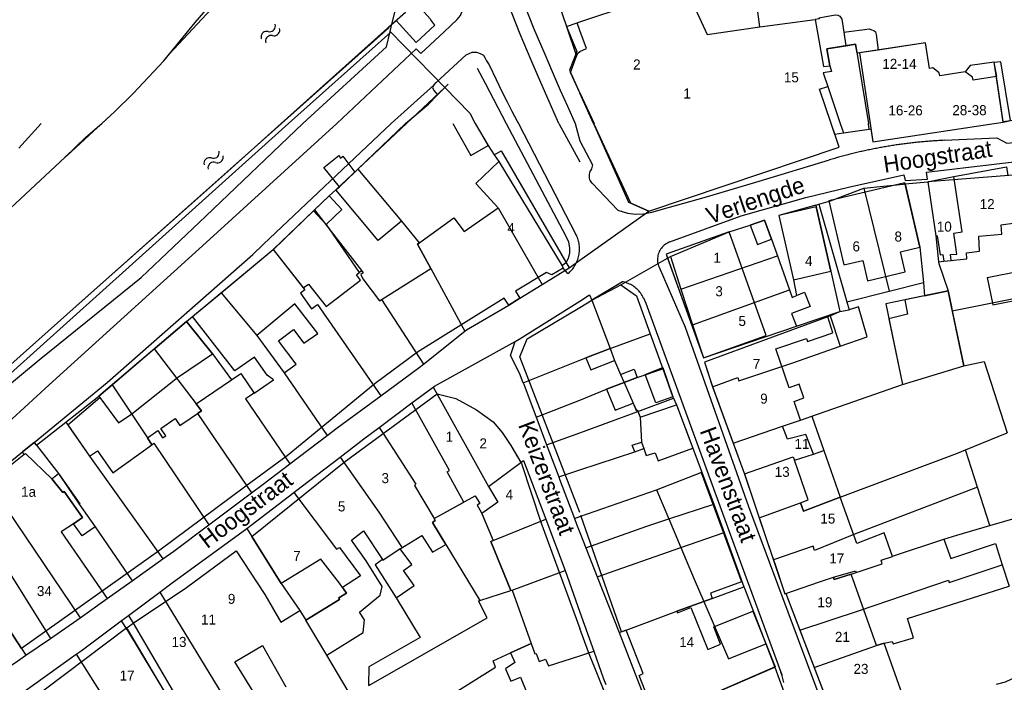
# Model space of a CAD drawing. Extents: x 123992 to 125854, y 449108 to 451911.
# Tile 86 of 175: x 124916 to 125063, y 450916 to 451016. Entities that reach past the tile are written whole.
import ezdxf
from ezdxf.enums import TextEntityAlignment as Align

# ---------------------------------------------------------------- set-up
doc = ezdxf.new("R2010")
doc.units = 0
for name, color, linetype in [('DEFAULT_113', 2, 'CONTINUOUS'), ('DEFAULT_117', 3, 'CONTINUOUS'), ('DEFAULT_21', 8, 'CONTINUOUS'), ('DEFAULT_4', 1, 'CONTINUOUS'), ('DEFAULT_48', 141, 'CONTINUOUS'), ('DEFAULT_6', 1, 'CONTINUOUS'), ('DEFAULT_66', 9, 'CONTINUOUS'), ('DEFAULT_79', 9, 'CONTINUOUS'), ('DEFAULT_80', 9, 'CONTINUOUS'), ('DEFAULT_99', 9, 'CONTINUOUS'), ('S05_WATER', 141, 'CONTINUOUS')]:
    doc.layers.add(name, color=color, linetype=linetype)

msp = doc.modelspace()

# ---------------------------------------------------------------- linework, layer by layer
at = {"layer": 'DEFAULT_21'}
for points in [[(124928.56, 451000), (124930.44, 451001.76), (124933.24, 451004.52), (124937.8, 451009.4), (124938.666, 451010.451), (124945.613, 451017.837), (124951.626, 451026.141), (124954.306, 451032.147)], [(124971.91, 451014.848), (124973.384, 451020.852), (124974.589, 451025.865)], [(124971.91, 451014.848), (124973.932, 451016.644), (124974.589, 451025.865)], [(124996.222, 451019.813), (124998.016, 451014.534)], [(125000, 451015.209), (125007.5, 451017.716)], [(125016.584, 451018.631), (125019.045, 451013.32), (125026.899, 451014.483), (125035.183, 451015.541)], [(124971.91, 451014.848), (124971.399, 451014.395), (124971.473, 451014.306), (124955.405, 451000)], [(124971.648, 451013.781), (124971.91, 451014.848)], [(124998.016, 451014.534), (124999.585, 451015.068)], [(124999.585, 451015.068), (125000, 451015.209)], [(125000, 451013.925), (124999.585, 451015.068)], [(125035.183, 451015.541), (125036.401, 451008.515), (125037.368, 451008.651)], [(124958.593, 451000), (124971.08, 451011.469), (124971.648, 451013.781)], [(124971.648, 451013.781), (124979.839, 451005.388)], [(124998.016, 451014.534), (124999.525, 451010.087)], [(125000, 451010.754), (125000.983, 451011.219), (125000, 451013.925)], [(125063.281, 451000.206), (125061.927, 451009.206), (125058.333, 451008.661), (125057.595, 451007.722), (125053.799, 451007.151), (125053.701, 451007.568), (125052.78, 451008.329), (125052.258, 451008.25), (125051.685, 451012.058), (125041.441, 451010.516), (125041.223, 451011.881), (125036.917, 451011.183), (125037.368, 451008.651)], [(124999.525, 451010.087), (124999.683, 451010.505), (125000, 451010.754)], [(125000, 451004.585), (124998.594, 451007.631), (124999.525, 451010.087)], [(125037.368, 451008.651), (125037.601, 451007.79), (125036.349, 451007.588), (125037.06, 451005.559)], [(124974.105, 451000), (124979.839, 451005.388)], [(124979.839, 451005.388), (124983.554, 451001.58), (124984.359, 451000)], [(125002.116, 451000), (125000, 451004.585)], [(125037.558, 451000), (125035.826, 451005.143), (125037.06, 451005.559)], [(124955.405, 451000), (124924.723, 450972.682), (124900.005, 450950.66), (124900.918, 450949.535)], [(124900.918, 450949.535), (124919.195, 450964.672), (124934.436, 450977.009), (124944.095, 450986.164), (124958.593, 451000)], [(124913.213, 450985.411), (124914.921, 450987.357), (124923.099, 450994.955), (124926.172, 450997.959), (124928.56, 451000)], [(124966.832, 450993.166), (124974.105, 451000)], [(124984.359, 451000), (124986.283, 450996.701), (124987.218, 450995.342)], [(125010.299, 450986.908), (125007.617, 450988.083), (125002.116, 451000)], [(125038.089, 450998.425), (125037.558, 451000)], [(125038.089, 450998.425), (125039.404, 450998.599), (125043.254, 450999.185), (125043.51, 450999.23), (125043.804, 450997.275), (125061.915, 451000)], [(125061.915, 451000), (125063.281, 451000.206)], [(125063.281, 451000.206), (125064.356, 451000.468), (125066.537, 451000.893)], [(125010.299, 450986.908), (125038.741, 450996.487), (125038.089, 450998.425)], [(124987.218, 450995.342), (124988.249, 450995.905), (124998.419, 450978.458)], [(124964.061, 450990.551), (124961.737, 450993.416), (124963.96, 450995.236), (124964.252, 450994.816), (124964.553, 450995.11), (124966.393, 450992.754)], [(124987.901, 450994.349), (124984.48, 450991.044), (124987.803, 450987.393), (124994.362, 450975.954)], [(124987.218, 450995.342), (124987.901, 450994.349)], [(124964.061, 450990.551), (124966.393, 450992.754)], [(124966.393, 450992.754), (124966.832, 450993.166)], [(124966.832, 450993.166), (124973.327, 450985.42), (124975.978, 450982.157), (124975.723, 450981.974), (124977.724, 450978.356), (124982.836, 450968.982)], [(125055.907, 450992.071), (125063.752, 450993.522), (125063.963, 450992.209)], [(125048.61, 450990.982), (125052.014, 450991.307)], [(125052.014, 450991.307), (125053.396, 450991.606), (125055.907, 450992.071)], [(125052.014, 450991.307), (125053.192, 450983.224), (125053.629, 450979.346)], [(125053.629, 450979.346), (125054.42, 450979.416), (125055.498, 450979.531), (125055.381, 450980.41), (125056.334, 450980.47), (125055.911, 450983.627), (125057.161, 450983.807), (125055.907, 450992.071)], [(124960.362, 450987.125), (124962.534, 450989.193), (124963.547, 450990.079), (124964.061, 450990.551)], [(125035.7, 450987.945), (125037.446, 450988.435), (125042.437, 450990.343)], [(125042.437, 450990.343), (125048.336, 450990.947), (125048.61, 450990.982)], [(125042.437, 450990.343), (125046.222, 450974.939)], [(125048.61, 450990.982), (125050.822, 450981.52), (125051.341, 450976.247)], [(124954.187, 450981.153), (124954.279, 450981.233), (124960.186, 450986.965), (124960.362, 450987.125)], [(124960.362, 450987.125), (124962.819, 450983.874), (124967.358, 450978.023), (124967.598, 450977.699), (124967.259, 450977.442), (124967.552, 450976.772), (124970.035, 450973.513), (124970.338, 450973.704), (124976.638, 450964.055)], [(125000, 450979.582), (125010.299, 450986.908)], [(125035.258, 450987.821), (125029.732, 450986.27), (125031.952, 450976.651), (125032.389, 450974.281)], [(125035.258, 450987.821), (125035.7, 450987.945)], [(125035.258, 450987.821), (125037.536, 450977.94), (125038.84, 450971.929)], [(125035.7, 450987.945), (125039.928, 450973.33)], [(125022.296, 450983.839), (125025.457, 450984.804), (125027.581, 450985.54), (125028.638, 450982.724), (125029.54, 450980.205)], [(125022.296, 450983.839), (125012.913, 450980.476), (125013.119, 450979.901)], [(125013.527, 450980.133), (125022.296, 450983.839)], [(124946.381, 450974.711), (124954.187, 450981.153)], [(124954.187, 450981.153), (124958.893, 450975.132), (124958.251, 450974.637), (124959.891, 450972.295), (124960.791, 450972.94), (124970.25, 450959.306)], [(124998.419, 450978.458), (125000, 450979.582)], [(125006.111, 450975.907), (125013.119, 450979.901)], [(125013.119, 450979.901), (125013.527, 450980.133)], [(125013.119, 450979.901), (125018.474, 450964.961)], [(125013.527, 450980.133), (125015.073, 450975.255)], [(125015.073, 450975.255), (125029.54, 450980.205)], [(125029.54, 450980.205), (125031.343, 450975.17)], [(125053.629, 450979.346), (125053.657, 450979.098), (125055.049, 450974.995)], [(124994.362, 450975.954), (124998.419, 450978.458)], [(124982.836, 450968.982), (124983.066, 450969.165), (124989.373, 450972.857), (124991.035, 450973.9), (124994.362, 450975.954)], [(125001.792, 450973.593), (125006.111, 450975.907)], [(125006.111, 450975.907), (125008.477, 450974.254), (125010.52, 450968.561)], [(125015.073, 450975.255), (125016.84, 450969.908)], [(125016.84, 450969.908), (125031.343, 450975.17)], [(125031.343, 450975.17), (125031.756, 450974.014), (125032.389, 450974.281)], [(125039.928, 450973.33), (125046.222, 450974.939)], [(125046.222, 450974.939), (125051.341, 450976.247)], [(125051.341, 450976.247), (125051.536, 450974.266)], [(125051.536, 450974.266), (125055.049, 450974.995)], [(125055.049, 450974.995), (125055.549, 450972.588)], [(124941.23, 450970.437), (124942.085, 450971.166), (124946.381, 450974.711)], [(124946.381, 450974.711), (124951.718, 450968.337), (124955.806, 450962.725), (124962.225, 450953.355)], [(124990.335, 450967.436), (124990.935, 450967.768), (125000, 450973.466)], [(125000, 450973.466), (125001.444, 450974.377), (125001.792, 450973.593)], [(125001.792, 450973.593), (125004.508, 450966.387)], [(125032.389, 450974.281), (125033.601, 450974.791), (125034.438, 450972.647), (125031.642, 450971.632), (125032.368, 450969.715)], [(125051.536, 450974.266), (125045.721, 450973.059), (125048.225, 450960.998)], [(125055.671, 450972.001), (125065.607, 450973.985)], [(125032.368, 450969.715), (125038.84, 450971.929)], [(125037.426, 450971.235), (125038.84, 450971.929)], [(125038.84, 450971.929), (125040.269, 450972.151)], [(125038.918, 450966.718), (125042.96, 450968.128), (125041.642, 450972.594), (125040.269, 450972.151)], [(125039.928, 450973.33), (125040.269, 450972.151)], [(125055.549, 450972.588), (125055.671, 450972.001)], [(125055.671, 450972.001), (125057.373, 450963.805)], [(124936.394, 450966.313), (124936.457, 450966.367), (124941.23, 450970.437)], [(124941.23, 450970.437), (124945.102, 450965.574), (124947.936, 450961.67), (124949.336, 450962.614), (124951.346, 450959.692), (124950.037, 450958.832), (124956.635, 450949.111)], [(125037.426, 450971.235), (125037.061, 450971.117), (125018.641, 450964.341), (125019.84, 450960.622)], [(125037.426, 450971.235), (125038.918, 450966.718)], [(124976.638, 450964.055), (124982.836, 450968.982)], [(125016.84, 450969.908), (125018.474, 450964.961)], [(125018.474, 450964.961), (125032.368, 450969.715)], [(125004.508, 450966.387), (125010.52, 450968.561)], [(125010.52, 450968.561), (125012.396, 450963.334)], [(124930.078, 450960.927), (124936.394, 450966.313)], [(124936.394, 450966.313), (124942.68, 450958.125), (124943.43, 450957.078), (124943.003, 450956.802), (124942.831, 450956.68), (124950.911, 450944.782)], [(124978.062, 450960.609), (124978.269, 450960.764), (124990.335, 450967.436)], [(124991.53, 450961.243), (124990.992, 450962.667), (124989.629, 450965.336), (124990.335, 450967.436)], [(125000.871, 450964.994), (125004.508, 450966.387)], [(125004.508, 450966.387), (125005.203, 450964.572), (125006.054, 450962.508), (125006.608, 450961.283)], [(125019.84, 450960.622), (125023.622, 450962.034), (125023.742, 450961.558), (125031.834, 450964.246), (125038.918, 450966.718)], [(124991.53, 450961.243), (125000, 450964.644)], [(125000, 450964.644), (125000.871, 450964.994)], [(124970.25, 450959.306), (124975.979, 450963.531), (124976.638, 450964.055)], [(125006.608, 450961.283), (125008.568, 450962.038), (125012.396, 450963.334)], [(125012.396, 450963.334), (125013.861, 450959.252), (125014, 450958.949)], [(125048.225, 450960.998), (125057.373, 450963.805)], [(125057.373, 450963.805), (125060.436, 450964.415)], [(125060.436, 450964.415), (125063.892, 450953.765)], [(124923.2, 450955.383), (124928.111, 450959.25), (124930.078, 450960.927)], [(124930.078, 450960.927), (124935.361, 450953.01), (124936.007, 450951.977), (124936.337, 450952.2), (124944.57, 450940.032)], [(124974.907, 450958.245), (124978.062, 450960.609)], [(124978.062, 450960.609), (124978.654, 450959.548)], [(124991.53, 450961.243), (124991.607, 450961.039), (124993.476, 450956.09)], [(125000, 450958.645), (125003.99, 450960.275), (125006.608, 450961.283)], [(125006.608, 450961.283), (125007.994, 450958.218), (125008.469, 450957.103), (125008.599, 450957.155), (125008.677, 450956.963)], [(125019.84, 450960.622), (125022.919, 450952.228)], [(125034.669, 450956.256), (125048.225, 450960.998)], [(124962.225, 450953.355), (124963.736, 450954.502), (124970.25, 450959.306)], [(124978.654, 450959.548), (124978.697, 450959.58), (124981.482, 450958.897), (124984.579, 450957.205), (124987.025, 450955.39), (124988.407, 450953.8), (124989.708, 450951.877), (124991.194, 450949.349)], [(124978.654, 450959.548), (124986.371, 450945.721)], [(124993.476, 450956.09), (125000, 450958.645)], [(125008.677, 450956.963), (125014, 450958.949)], [(125014, 450958.949), (125014.45, 450957.967), (125016.909, 450951.459)], [(124970.005, 450954.572), (124974.907, 450958.245)], [(124978.232, 450940.965), (124982.646, 450943.404), (124980.149, 450947.924), (124980.543, 450948.142), (124974.907, 450958.245)], [(124993.476, 450956.09), (124993.553, 450955.886), (124995.036, 450951.96)], [(125000, 450953.78), (125008.677, 450956.963)], [(125008.677, 450956.963), (125009.02, 450956.116), (125009.207, 450952.382)], [(125022.919, 450952.228), (125030.296, 450954.789), (125032.964, 450955.66), (125034.669, 450956.256)], [(125034.669, 450956.256), (125036.464, 450951.131)], [(124918.791, 450951.905), (124923.2, 450955.383)], [(124923.2, 450955.383), (124926.702, 450950.258), (124937.671, 450934.923)], [(124964.18, 450950.155), (124967.705, 450952.848), (124970.005, 450954.572)], [(124970.005, 450954.572), (124970.599, 450953.651)], [(124956.635, 450949.111), (124962.225, 450953.355)], [(124970.599, 450953.651), (124975.484, 450946.087), (124975.304, 450945.91), (124978.232, 450940.965)], [(124995.036, 450951.96), (125000, 450953.78)], [(125057.661, 450951.239), (125063.892, 450953.765)], [(124918.791, 450951.905), (124918.45, 450952.318), (124916.691, 450950.933), (124916.911, 450950.526)], [(124918.791, 450951.905), (124922.073, 450947.671), (124925.251, 450943.135), (124925.183, 450943.087), (124927.548, 450939.711), (124933.076, 450931.645)], [(124995.036, 450951.96), (124995.127, 450951.718), (124996.846, 450947.166)], [(125008.197, 450950.952), (125007.838, 450951.904), (125009.207, 450952.382)], [(125008.197, 450950.952), (125009.554, 450951.404)], [(125009.207, 450952.382), (125009.554, 450951.404)], [(125009.554, 450951.404), (125009.925, 450950.357), (125011.234, 450950.775), (125011.712, 450949.585), (125016.909, 450951.459)], [(125016.909, 450951.459), (125018.252, 450947.905)], [(125022.919, 450952.228), (125024.573, 450947.719), (125024.594, 450947.657)], [(124911.635, 450946.334), (124916.911, 450950.526)], [(124916.911, 450950.526), (124917.128, 450950.702), (124921.064, 450946.875), (124922.708, 450944.854), (124922.918, 450945.001), (124925.657, 450941.091), (124924.342, 450940.17), (124922.494, 450938.964), (124929.36, 450928.995)], [(124957.229, 450944.834), (124958.339, 450945.692), (124964.18, 450950.155)], [(124964.18, 450950.155), (124969.962, 450941.923), (124973.434, 450936.579), (124973.16, 450936.406), (124970.567, 450934.698), (124970.491, 450934.814), (124969.429, 450934.047), (124972.568, 450929.097), (124976.117, 450923.15), (124968.449, 450918.773), (124968.419, 450916.093), (124968.459, 450916.017)], [(125000, 450948.218), (125008.197, 450950.952)], [(125024.594, 450947.657), (125031.906, 450950.199), (125032.087, 450949.678), (125034.931, 450950.597), (125036.464, 450951.131)], [(125036.464, 450951.131), (125038.915, 450944.131)], [(125038.915, 450944.131), (125056.447, 450950.747), (125057.661, 450951.239)], [(125059.431, 450945.653), (125057.661, 450951.239)], [(124950.911, 450944.782), (124952.69, 450946.115), (124956.635, 450949.111)], [(124986.371, 450945.721), (124991.194, 450949.349)], [(124991.194, 450949.349), (124991.594, 450949.65), (124994.895, 450940.884)], [(124996.846, 450947.166), (125000, 450948.218)], [(124996.846, 450947.166), (124996.963, 450946.856), (124999.19, 450940.959)], [(125011.458, 450945.25), (125018.252, 450947.905)], [(125018.252, 450947.905), (125020.013, 450943.094)], [(125024.594, 450947.657), (125026.817, 450941.067)], [(125061.253, 450939.901), (125074.024, 450943.615), (125089.059, 450948.112)], [(124911.635, 450946.334), (124925.307, 450926.105)], [(124986.371, 450945.721), (124987.738, 450943.392), (124985.344, 450941.687), (124987.064, 450937.66)], [(125059.431, 450945.653), (125040.941, 450938.583), (125035.082, 450936.183), (125034.861, 450936.837), (125028.929, 450934.806)], [(125061.253, 450939.901), (125059.431, 450945.653)], [(124944.57, 450940.032), (124950.911, 450944.782)], [(124950.22, 450939.451), (124950.894, 450939.942), (124957.229, 450944.834)], [(124957.229, 450944.834), (124963.65, 450936.398), (124964.069, 450936.632), (124967.235, 450932.366), (124964.511, 450930.663), (124964.663, 450930.459), (124965.105, 450929.805), (124963.961, 450929.112), (124964.062, 450928.861), (124959.028, 450925.778)], [(125000, 450941.242), (125011.458, 450945.25)], [(125011.458, 450945.25), (125013.299, 450940.896)], [(125026.817, 450941.067), (125032.98, 450943.303), (125033.44, 450942.042), (125038.915, 450944.131)], [(125013.299, 450940.896), (125020.013, 450943.094)], [(125020.013, 450943.094), (125021.557, 450938.874)], [(124906.939, 450942.074), (124913.344, 450935.081), (124920.863, 450923.034)], [(124999.19, 450940.959), (125000, 450941.242)], [(125026.817, 450941.067), (125028.646, 450935.646)], [(124937.671, 450934.923), (124939.304, 450936.088), (124944.57, 450940.032)], [(124978.232, 450940.965), (124978.378, 450940.657), (124977.973, 450940.352), (124979.984, 450937.083), (124985.059, 450928.714)], [(124987.064, 450937.66), (124994.895, 450940.884)], [(124994.895, 450940.884), (124997.793, 450933.189)], [(124999.19, 450940.959), (124999.506, 450940.122), (125000, 450938.86)], [(125000.885, 450936.598), (125010.003, 450939.817), (125013.299, 450940.896)], [(125013.299, 450940.896), (125015.105, 450936.625)], [(125054.425, 450937.853), (125056.351, 450938.476), (125061.253, 450939.901)], [(124902.776, 450938.923), (124907.015, 450932.245), (124908.768, 450933.437), (124916.568, 450921.542), (124917.196, 450920.509)], [(124937.204, 450929.935), (124939.072, 450931.326), (124950.22, 450939.451)], [(124950.22, 450939.451), (124950.99, 450938.256), (124955.341, 450931.228), (124958.161, 450927.219), (124959.028, 450925.778)], [(125000, 450938.86), (125000.885, 450936.598)], [(125015.105, 450936.625), (125021.557, 450938.874)], [(125021.557, 450938.874), (125024.527, 450930.757)], [(124989.698, 450930.204), (124986.708, 450937.526), (124987.064, 450937.66)], [(125000.885, 450936.598), (125002.584, 450932.259)], [(125002.584, 450932.259), (125015.105, 450936.625)], [(125015.105, 450936.625), (125017.102, 450931.902), (125018.543, 450928.565)], [(125035.839, 450931.485), (125037.918, 450932.193), (125038.011, 450931.831), (125040.559, 450932.653), (125041.287, 450932.905), (125045.21, 450934.168), (125045.03, 450934.743), (125046.735, 450935.275), (125046.707, 450935.355), (125054.425, 450937.853)], [(125054.425, 450937.853), (125055.442, 450934.97), (125062.107, 450937.238), (125063.138, 450934.011)], [(125028.646, 450935.646), (125028.929, 450934.806)], [(124933.076, 450931.645), (124937.671, 450934.923)], [(125028.929, 450934.806), (125029.173, 450934.084)], [(125029.173, 450934.084), (125030.649, 450929.708), (125030.788, 450929.765)], [(125032.898, 450924.251), (125041.82, 450927.217), (125055.09, 450931.754), (125055.21, 450931.396), (125063.138, 450934.011)], [(125063.138, 450934.011), (125064.148, 450930.852)], [(124989.698, 450930.204), (124989.891, 450930.261), (124997.793, 450933.189)], [(124997.793, 450933.189), (125000, 450926.98)], [(125002.584, 450932.259), (125005.855, 450923.901)], [(124929.36, 450928.995), (124933.076, 450931.645)], [(125018.543, 450928.565), (125019.798, 450929.016), (125024.527, 450930.757)], [(125024.527, 450930.757), (125024.607, 450930.538), (125027.795, 450922.223)], [(125030.788, 450929.765), (125035.839, 450931.485)], [(125035.028, 450918.686), (125044.19, 450921.942), (125045.47, 450922.337), (125046.694, 450922.579), (125046.831, 450922.219), (125049.866, 450923.114), (125048.968, 450926.032), (125064.148, 450930.852)], [(125062.265, 450916.205), (125063.595, 450916.562), (125075.67, 450922.232), (125094.562, 450930.994), (125095.979, 450931.441)], [(124932.551, 450926.471), (124937.204, 450929.935)], [(124937.204, 450929.935), (124947.726, 450912.711), (124949.112, 450910.421), (124950.591, 450908.059), (124950.935, 450907.391)], [(124985.059, 450928.714), (124989.698, 450930.204)], [(125030.788, 450929.765), (125032.898, 450924.251)], [(124925.307, 450926.105), (124929.36, 450928.995)], [(124968.459, 450916.017), (124986.149, 450926.13), (124984.868, 450928.646), (124985.059, 450928.714)], [(125005.855, 450923.901), (125006.91, 450924.286), (125014.492, 450927.107), (125018.543, 450928.565)], [(125018.543, 450928.565), (125022.243, 450919.996), (125027.795, 450922.223)], [(124931.464, 450925.661), (124932.551, 450926.471)], [(124932.551, 450926.471), (124933.262, 450925.29), (124940.28, 450913.327), (124941.578, 450910.869), (124944.959, 450904.325), (124943.035, 450903.366)], [(125000, 450926.98), (125002.08, 450921.126)], [(124920.863, 450923.034), (124924.844, 450925.775), (124925.307, 450926.105)], [(124924.726, 450920.666), (124925.447, 450921.182), (124931.464, 450925.661)], [(124931.464, 450925.661), (124932.388, 450924.222), (124940.118, 450911.412), (124943.035, 450903.366)], [(124950.935, 450907.391), (124954.82, 450909.564), (124965.357, 450915.166), (124962.188, 450920.535), (124959.028, 450925.778)], [(125005.855, 450923.901), (125011.029, 450910.682), (125011.461, 450910.843), (125019.403, 450914.081), (125019.254, 450914.475), (125029.128, 450918.746)], [(125032.898, 450924.251), (125035.028, 450918.686)], [(124917.196, 450920.509), (124920.863, 450923.034)], [(124969.56, 450908.077), (124975.024, 450910.775), (124977.242, 450912.179), (124977.125, 450912.299), (124987.375, 450918.73), (124987.033, 450919.692), (124989.633, 450920.883), (124992.749, 450922.279), (124993.29, 450920.745), (124993.469, 450920.803), (124993.931, 450919.606), (124994.888, 450919.953), (124995.293, 450918.935), (125000, 450920.455)], [(125027.795, 450922.223), (125029.128, 450918.746)], [(124894.075, 450905.289), (124895.288, 450906.107), (124905.929, 450913.204), (124915.487, 450919.333), (124917.196, 450920.509)], [(124915.912, 450914.359), (124924.726, 450920.666)], [(124924.726, 450920.666), (124932.702, 450908.073), (124938.336, 450898.185)], [(125000, 450920.455), (125002.08, 450921.126)], [(125002.08, 450921.126), (125003.552, 450917.003), (125003.891, 450916.157)], [(125029.128, 450918.746), (125029.811, 450916.965), (125033.45, 450907.145)], [(125035.028, 450918.686), (125037.281, 450912.799)]]:
    msp.add_lwpolyline(points, dxfattribs=at)
at = {"layer": 'DEFAULT_4'}
for points in [[(124994.386, 451025.214), (124998.016, 451014.534), (124999.531, 451010.781), (124998.465, 451008.004), (125000, 451004.552)], [(125015.724, 451020.486), (125019.045, 451013.32), (125026.899, 451014.483), (125026.383, 451018.206)], [(125035.733, 451015.822), (125035.753, 451015.676), (125035.183, 451015.541), (125036.401, 451008.515), (125037.368, 451008.651), (125036.917, 451011.183), (125039.767, 451011.645)], [(125039.767, 451011.645), (125041.223, 451011.881), (125043.124, 451000)], [(125062.254, 451007.03), (125058.79, 451006.509), (125058.7, 451006.933), (125057.595, 451007.722), (125053.799, 451007.151), (125053.701, 451007.568), (125052.78, 451008.329), (125052.258, 451008.25), (125051.685, 451012.058), (125044.572, 451010.988)], [(125044.572, 451010.988), (125041.803, 451010.571), (125043.394, 451000)], [(125062.295, 451007.036), (125062.254, 451007.03)], [(125063.265, 451000.31), (125062.254, 451007.03)], [(125000, 451004.587), (125002.117, 451000)], [(125002.024, 451000), (125000, 451004.552)], [(125037.558, 451000), (125035.826, 451005.143), (125037.06, 451005.559), (125038.933, 451000)], [(124981.012, 451000), (124983.704, 450995.242), (124986.283, 450996.701), (124984.416, 450999.999)], [(125002.024, 451000), (125007.253, 450988.242)], [(125007.253, 450988.242), (125010.299, 450986.908), (125038.741, 450996.487), (125037.558, 451000)], [(125038.933, 451000), (125039.404, 450998.599), (125043.254, 450999.185), (125043.124, 451000)], [(125043.394, 451000), (125043.804, 450997.275), (125061.915, 451000)], [(125061.915, 451000), (125063.281, 451000.206), (125063.265, 451000.31)], [(124967.028, 450977.743), (124967.358, 450978.023), (124967.598, 450977.699), (124967.259, 450977.442), (124967.552, 450976.772), (124970.035, 450973.513), (124977.724, 450978.356), (124975.723, 450981.974), (124981.176, 450985.888), (124982.694, 450983.856), (124987.803, 450987.393), (124984.48, 450991.044), (124987.901, 450994.349), (124997.334, 450978.715)], [(124966.832, 450993.166), (124973.327, 450985.42), (124969.879, 450982.529), (124963.547, 450990.079), (124966.832, 450993.166)], [(125078.952, 450980.841), (125074.869, 450993.271), (125064.123, 450992.221), (125052.014, 450991.307), (125053.192, 450983.224), (125053.417, 450983.23), (125053.86, 450980.365), (125054.265, 450980.433), (125054.42, 450979.416), (125057.835, 450979.78), (125057.801, 450980.685), (125059.753, 450980.929), (125059.61, 450983.159), (125063.082, 450983.459), (125062.963, 450984.847), (125065.096, 450985.167), (125065.307, 450983.989), (125067.437, 450984.273), (125067.677, 450982.016), (125070.202, 450982.311), (125070.131, 450983.146), (125074.422, 450983.532), (125074.718, 450980.369), (125078.952, 450980.841)], [(125050.822, 450981.52), (125048.577, 450991.123), (125037.218, 450988.467), (125039.464, 450978.862), (125042.306, 450979.527), (125043.013, 450976.502), (125048.626, 450977.814), (125047.918, 450980.841), (125050.822, 450981.52)], [(125037.536, 450977.94), (125035.316, 450987.559), (125029.732, 450986.27), (125031.952, 450976.651), (125037.536, 450977.94)], [(125028.638, 450982.724), (125027.581, 450985.54), (125025.457, 450984.804), (125026.534, 450981.934), (125028.638, 450982.724)], [(125027.857, 450968.324), (125022.296, 450983.839), (125012.913, 450980.476), (125018.474, 450964.961), (125027.857, 450968.324)], [(124923.487, 450954.963), (124926.702, 450950.258), (124927.907, 450951.093), (124930.216, 450947.807), (124936.007, 450951.977), (124935.361, 450953.01), (124936.938, 450954.127), (124937.637, 450953.017), (124938.106, 450953.327), (124937.393, 450954.441), (124939.521, 450955.901), (124940.237, 450954.862), (124943.43, 450957.078), (124942.68, 450958.125), (124949.336, 450962.614), (124951.346, 450959.692), (124954.193, 450961.671), (124953.274, 450962.388), (124951.386, 450965.09), (124948.433, 450963.025), (124942.085, 450971.166), (124954.187, 450981.153)], [(124954.187, 450981.153), (124958.645, 450975.454), (124959.446, 450976.006), (124962.072, 450972.633), (124967.219, 450976.584), (124966.627, 450977.402), (124967.028, 450977.743)], [(124997.334, 450978.715), (124997.525, 450978.398), (124995.808, 450977.386), (124994.997, 450977.759), (124990.374, 450974.94), (124991.035, 450973.9), (124989.373, 450972.857), (124988.668, 450973.9), (124975.732, 450965.832), (124969.43, 450961.163), (124956.265, 450950.311), (124950.098, 450945.815), (124937.005, 450936.085), (124916.568, 450921.542), (124908.768, 450933.437), (124906.78, 450932.085)], [(125060.895, 450976.992), (125065.926, 450977.999)], [(125060.895, 450976.992), (125061.715, 450972.893)], [(125057.373, 450963.805), (125055.049, 450974.995), (125048.549, 450973.646), (125048.991, 450971.517), (125046.185, 450970.826), (125048.225, 450960.998), (125057.373, 450963.805)], [(125000, 450972.524), (125001.792, 450973.593), (125004.508, 450966.387), (125000.871, 450964.994), (125001.644, 450963.201), (125005.203, 450964.572), (125006.054, 450962.508), (125008.135, 450963.289), (125008.568, 450962.038), (125003.99, 450960.275), (125005.275, 450957.145), (125007.994, 450958.218)], [(125061.715, 450972.893), (125066.746, 450973.9)], [(124960.816, 450968.631), (124957.423, 450973.066), (124951.718, 450968.337), (124955.806, 450962.725), (124957.591, 450964.023), (124954.954, 450967.502), (124957.223, 450969.202), (124958.772, 450967.174), (124960.816, 450968.631)], [(125000, 450941.856), (124991.01, 450965.115), (124992.141, 450967.833), (125000, 450972.524)], [(124928.239, 450959.075), (124931.037, 450955.241), (124933.058, 450956.624), (124939.848, 450962.031), (124945.102, 450965.574), (124941.23, 450970.437), (124928.111, 450959.25), (124928.239, 450959.075)], [(125031.295, 450960.498), (125029.303, 450966.339), (125033.887, 450967.86), (125034.033, 450967.423), (125037.837, 450968.712), (125037.061, 450971.117), (125018.641, 450964.341), (125019.81, 450960.703), (125024.573, 450947.719), (125030.649, 450929.708), (125030.788, 450929.765), (125047.768, 450885.397), (125057.586, 450888.595), (125056.489, 450891.788), (125060.566, 450893.232)], [(125012.408, 450963.532), (125013.915, 450959.154), (125011.338, 450958.267), (125009.776, 450962.503), (125012.408, 450963.532)], [(125048.457, 450913.882), (125045.483, 450922.347), (125044.315, 450921.98), (125040.559, 450932.653), (125038.011, 450931.831), (125037.918, 450932.193), (125041.179, 450933.12), (125041.287, 450932.905), (125045.21, 450934.168), (125045.03, 450934.743), (125046.735, 450935.275), (125045.495, 450938.82), (125041.377, 450937.241), (125038.915, 450944.131), (125033.44, 450942.042), (125032.98, 450943.303), (125034.149, 450943.746), (125032.087, 450949.678), (125034.931, 450950.597), (125033.775, 450953.539), (125031.046, 450952.816), (125030.296, 450954.789), (125032.964, 450955.66), (125032.011, 450958.447), (125033.488, 450958.983), (125032.775, 450961.025), (125031.295, 450960.498)], [(124933.262, 450925.29), (124941.229, 450930.647), (124948.621, 450936.116), (124952.903, 450929.6), (124955.301, 450925.484), (124958.161, 450927.219), (124959.028, 450925.778), (124964.062, 450928.861), (124963.961, 450929.112), (124965.105, 450929.805), (124964.102, 450931.288), (124961.296, 450934.891), (124955.341, 450931.228), (124950.99, 450938.256), (124964.794, 450949.401), (124978.697, 450959.58), (124981.482, 450958.897), (124984.579, 450957.205), (124987.025, 450955.39), (124988.407, 450953.8), (124989.708, 450951.877), (124991.288, 450949.19), (124994.188, 450940.415), (125000, 450924.522)], [(125008.599, 450957.155), (125009.02, 450956.116), (125014.45, 450957.967), (125018.252, 450947.905), (125018.14, 450947.86), (125024.163, 450931.515), (125019.54, 450929.786), (125019.798, 450929.016), (125014.492, 450927.107), (125014.572, 450926.859), (125016.611, 450927.634), (125019.151, 450921.394), (125021.029, 450922.167), (125020.003, 450924.743), (125025.875, 450927.12), (125029.214, 450918.783), (125019.254, 450914.475), (125019.403, 450914.081), (125011.461, 450910.843), (125008.846, 450917.507), (125009.482, 450917.776), (125006.91, 450924.286), (125006.23, 450924.041), (125000.148, 450941.433)], [(125007.994, 450958.218), (125008.439, 450957.092), (125008.599, 450957.155)], [(124918.45, 450952.318), (124918.791, 450951.905), (124923.2, 450955.383), (124923.487, 450954.963)], [(124916.691, 450950.933), (124918.45, 450952.318)], [(124906.78, 450932.085), (124905.73, 450931.37), (124901.494, 450938.033), (124902.776, 450938.923), (124905.221, 450935.063), (124906.39, 450936.176), (124903.494, 450939.442), (124906.997, 450942.119), (124911.619, 450946.321), (124916.911, 450950.526), (124916.691, 450950.933)], [(124927.548, 450939.711), (124925.613, 450938.355), (124924.342, 450940.17), (124925.657, 450941.091), (124922.918, 450945.001), (124922.708, 450944.854), (124921.064, 450946.875), (124922.073, 450947.671), (124925.183, 450943.087), (124927.548, 450939.711)], [(124977.973, 450940.352), (124978.378, 450940.657), (124978.232, 450940.965), (124984.372, 450944.358), (124985.038, 450943.224), (124984.654, 450942.948), (124985.259, 450941.886), (124987.064, 450937.66), (124986.708, 450937.526), (124989.698, 450930.204), (124989.891, 450930.261), (124992.749, 450922.279), (124989.633, 450920.883), (124990.272, 450919.446), (124988.901, 450918.511), (124989.69, 450916.627)], [(124965.357, 450915.166), (124962.188, 450920.535), (124967.627, 450923.923), (124967.834, 450925.834), (124967.046, 450926.973), (124970.161, 450929.514), (124970.451, 450930.82), (124968.047, 450934.631), (124965.889, 450937.731), (124967.671, 450939.115), (124970.491, 450934.814), (124969.429, 450934.047), (124972.568, 450929.097), (124975.253, 450930.968), (124973.637, 450933.163), (124974.884, 450934.081), (124973.16, 450936.406), (124976.375, 450938.438), (124977.977, 450935.934), (124979.984, 450937.083), (124977.973, 450940.352)], [(124933.262, 450925.29), (124940.28, 450913.327)], [(124932.284, 450924.612), (124916.909, 450913.002), (124907.023, 450906.121), (124913.718, 450894.792), (124917.98, 450887.469)], [(124944.147, 450900.805), (124943.826, 450901.183), (124938.336, 450898.185), (124932.702, 450908.073), (124935.245, 450909.658), (124935.831, 450908.697), (124937.869, 450909.98), (124937.283, 450910.919), (124938.494, 450911.661), (124939.054, 450910.785), (124940.118, 450911.412), (124932.452, 450924.356), (124932.284, 450924.612)], [(125000, 450902.109), (125007.68, 450905.156), (125001.289, 450920.996), (125000, 450924.522)], [(124952.794, 450912.523), (124948.457, 450919.547), (124952.571, 450921.997), (124956.043, 450915.8)], [(124989.69, 450916.627), (124991.147, 450917.24), (124995.122, 450907.39), (124989.47, 450905.136), (124988.756, 450906.942), (124985.724, 450905.817), (124983.747, 450909.748), (124978.544, 450907.158)]]:
    msp.add_lwpolyline(points, dxfattribs=at)
at = {"layer": 'DEFAULT_48'}
for points in [[(124933.24, 451004.52), (124937.8, 451009.4), (124942.5, 451015.1), (124950.86, 451024.84), (124953.58, 451028.7), (124955.3, 451032.9)], [(124930.44, 451001.76), (124933.24, 451004.52)], [(124928.56, 451000), (124930.44, 451001.76)], [(124928.56, 451000), (124923.4, 450995.249), (124923.099, 450994.955), (124914.921, 450987.357), (124910.699, 450982.548), (124906.974, 450978.382), (124897.742, 450967.439), (124896.95, 450966.452)]]:
    msp.add_lwpolyline(points, dxfattribs=at)
at = {"layer": 'DEFAULT_6'}
for points in [[(124962.093, 450984.935), (124964.45, 450987.18), (124962.534, 450989.193), (124960.179, 450986.96)], [(124960.179, 450986.96), (124962.093, 450984.935)]]:
    msp.add_lwpolyline(points, dxfattribs=at)
at = {"layer": 'DEFAULT_66'}
for points in [[(124977.754, 451015.511), (124977.689, 451015.604), (124975.16, 451018.386)], [(124971.245, 451014.257), (124971.399, 451014.395), (124972.557, 451015.423), (124975.534, 451012.127), (124978.321, 451014.698), (124977.754, 451015.511)], [(124955.343, 451000), (124971.245, 451014.257)], [(124900.005, 450950.66), (124924.723, 450972.682), (124946.925, 450992.453), (124955.343, 451000)]]:
    msp.add_lwpolyline(points, dxfattribs=at)
at = {"layer": 'DEFAULT_79'}
msp.add_lwpolyline([(124956.457, 451000), (124971.76, 451013.68)], dxfattribs=at)
at = {"layer": 'DEFAULT_80'}
for points in [[(124916.171, 450996.328), (124919.488, 450999.999)], [(124954.187, 450981.153), (124960.179, 450986.96)], [(124962.093, 450984.935), (124967.028, 450977.743)], [(124923.487, 450954.963), (124928.239, 450959.075)]]:
    msp.add_lwpolyline(points, dxfattribs=at)
at = {"layer": 'DEFAULT_99'}
for points in [[(124987.08, 451031.92), (124987.48, 451031.28), (124988.24, 451030.56), (124988.82, 451029.94), (124989.12, 451029.5), (124989.22, 451028.92), (124989.24, 451027.9), (124989.28, 451026.86), (124989.42, 451025.42), (124989.68, 451024.22), (124989.98, 451022.98), (124990.44, 451021.4), (124991.42, 451018.52), (124993.14, 451014.16), (124994.76, 451010.36), (124995.84, 451007.8), (124997.06, 451005), (124998.14, 451002.58), (124999.28, 451000)], [(124996.873, 451000), (124996.131, 451001.684), (124995.043, 451004.121), (124993.813, 451006.944), (124992.736, 451009.497), (124991.093, 451013.354), (124989.336, 451017.816), (124988.327, 451020.784), (124987.839, 451022.47), (124987.529, 451023.753), (124987.244, 451025.055), (124987.08, 451031.92)], [(124963.663, 451000), (124975.543, 451011.195), (124976.22, 451010.46), (124979.7, 451013.72), (124981.66, 451015.56), (124982.16, 451016.16), (124982.38, 451016.66), (124982.5, 451017.12), (124982.4, 451017.72)], [(125035.733, 451015.822), (125038.149, 451016.238), (125038.549, 451016.196), (125038.848, 451016.053), (125039.165, 451015.632), (125039.459, 451013.685)], [(125039.459, 451013.685), (125043.294, 451014.188), (125043.593, 451014.026), (125043.932, 451013.904), (125044.19, 451013.702), (125044.288, 451013.302), (125044.572, 451010.988)], [(125039.459, 451013.685), (125039.767, 451011.645)], [(124978.16, 451005.76), (124978.54, 451006.16), (124983, 451010.3), (124983.48, 451010.5), (124983.92, 451010.68), (124984.54, 451010.7), (124985.1, 451010.5), (124985.58, 451010.22), (124985.8, 451009.88), (124986.06, 451009.36), (124986.44, 451008.76), (124987.5, 451006.58), (124988.32, 451004.78), (124989.16, 451003.26), (124989.82, 451001.84), (124990.62, 451000.36), (124990.809, 451000)], [(125063.265, 451000.31), (125064.356, 451000.468), (125062.913, 451009.21), (125061.893, 451009.156), (125062.295, 451007.036)], [(124984.649, 451008.301), (124985.86, 451006.06), (124989, 451000)], [(124971.824, 451000), (124978.16, 451005.76)], [(124978.16, 451005.76), (124978, 451005.34), (124978.22, 451004.92), (124978.725, 451004.279)], [(124978.725, 451004.279), (124980.322, 451005.868)], [(124973.922, 451000), (124977.36, 451002.92), (124978.725, 451004.279)], [(124897.89, 450944.435), (124902.925, 450947.001), (124907.112, 450950.97), (124906.809, 450951.327), (124902.799, 450947.779), (124901.04, 450950.143), (124914.898, 450962.639), (124932.647, 450978.563), (124956.457, 451000)], [(124897.89, 450944.435), (124898.919, 450943.202), (124904.068, 450945.694), (124920.694, 450960.927), (124945.266, 450983.239), (124963.662, 450999.999)], [(124918.45, 450952.318), (124929.35, 450961.304), (124951.132, 450980.425), (124952.713, 450981.98), (124971.824, 451000)], [(124963.662, 450999.999), (124963.663, 451000)], [(124966.832, 450993.166), (124973.921, 450999.999)], [(124973.921, 450999.999), (124973.922, 451000)], [(124989, 451000), (124997.868, 450983.28), (124998.291, 450982.316), (124998.456, 450981.386), (124998.478, 450980.659), (124998.27, 450979.846), (124997.89, 450979.197), (124997.334, 450978.715)], [(124990.809, 451000), (124999.418, 450983.434)], [(124996.873, 451000), (125000, 450994.284)], [(124999.28, 451000), (125000, 450997.446)], [(125054.443, 450997.497), (125062.335, 450997.862), (125063.811, 450997.058), (125068.852, 450997.539), (125070.217, 450999.092), (125074.126, 450999.999), (125074.13, 451000)], [(125000, 450997.446), (125001.873, 450993.846), (125001.729, 450993.212), (125001.601, 450992.998)], [(125054.443, 450997.497), (125054.243, 450997.487), (125054.043, 450997.477), (125053.844, 450997.467), (125053.644, 450997.456), (125053.444, 450997.444), (125053.245, 450997.431), (125053.045, 450997.419), (125052.846, 450997.405), (125052.646, 450997.391), (125052.447, 450997.376), (125052.247, 450997.361), (125052.048, 450997.346), (125051.849, 450997.329), (125051.649, 450997.313), (125051.45, 450997.295), (125051.251, 450997.277), (125051.052, 450997.259), (125050.853, 450997.24), (125050.654, 450997.22), (125050.455, 450997.2), (125050.256, 450997.179), (125050.057, 450997.158), (125049.858, 450997.136), (125049.659, 450997.113), (125049.461, 450997.09), (125049.262, 450997.067), (125049.063, 450997.042), (125048.865, 450997.018), (125048.667, 450996.992), (125048.468, 450996.967), (125048.27, 450996.94), (125048.072, 450996.913), (125047.874, 450996.886), (125047.676, 450996.858), (125047.478, 450996.829), (125047.28, 450996.8), (125047.082, 450996.77), (125046.884, 450996.74), (125046.687, 450996.709), (125046.489, 450996.678), (125046.292, 450996.646), (125046.095, 450996.613), (125045.897, 450996.58), (125045.7, 450996.546), (125045.503, 450996.512), (125045.306, 450996.477), (125045.109, 450996.442), (125044.913, 450996.406), (125044.716, 450996.37), (125044.519, 450996.333), (125044.323, 450996.295), (125044.127, 450996.257), (125043.93, 450996.218), (125043.734, 450996.179), (125043.538, 450996.139), (125043.342, 450996.099), (125043.147, 450996.058), (125042.951, 450996.017), (125042.755, 450995.975), (125042.56, 450995.932), (125042.365, 450995.889), (125042.169, 450995.846), (125041.974, 450995.802), (125041.779, 450995.757), (125041.585, 450995.712), (125041.39, 450995.666), (125041.195, 450995.619), (125041.001, 450995.572), (125040.807, 450995.525), (125040.613, 450995.477), (125040.419, 450995.428), (125040.225, 450995.379), (125040.031, 450995.33), (125039.837, 450995.279), (125039.644, 450995.229), (125039.451, 450995.177), (125039.257, 450995.125), (125039.064, 450995.073), (125038.872, 450995.02), (125038.679, 450994.967), (125038.486, 450994.912), (125038.294, 450994.858), (125038.102, 450994.803), (125037.91, 450994.747), (125037.718, 450994.691), (125037.526, 450994.634), (125037.334, 450994.577), (125037.298, 450994.566)], [(125001.821, 450991.07), (125005.667, 450987.058), (125007.125, 450986.613), (125008.304, 450986.469), (125009.524, 450986.484), (125010.744, 450986.74), (125013.407, 450987.529), (125018.591, 450988.929), (125026.779, 450991.397), (125037.298, 450994.566)], [(125013.459, 450982.307), (125024.122, 450986.203), (125033.771, 450988.962), (125040.145, 450990.493), (125048.418, 450992.33), (125048.619, 450991.471), (125051.977, 450991.698), (125051.835, 450992.757), (125072.053, 450995.109)], [(125001.601, 450992.998), (125001.509, 450992.821), (125001.44, 450992.633), (125001.395, 450992.438), (125001.375, 450992.239), (125001.38, 450992.04), (125001.409, 450991.842), (125001.464, 450991.649), (125001.542, 450991.465), (125001.642, 450991.293), (125001.763, 450991.134), (125001.821, 450991.07)], [(124998.229, 450977.576), (124998.38, 450977.707), (124998.526, 450977.843), (124998.666, 450977.986), (124998.8, 450978.135), (124998.928, 450978.289), (124999.049, 450978.448), (124999.163, 450978.612), (124999.27, 450978.781), (124999.37, 450978.955), (124999.462, 450979.132), (124999.547, 450979.313), (124999.624, 450979.498), (124999.694, 450979.685), (124999.755, 450979.875), (124999.808, 450980.068), (124999.854, 450980.263), (124999.891, 450980.459), (124999.919, 450980.657), (124999.94, 450980.856), (124999.952, 450981.056), (124999.955, 450981.256), (124999.95, 450981.456), (124999.937, 450981.655), (124999.915, 450981.854), (124999.885, 450982.052), (124999.847, 450982.248), (124999.8, 450982.443), (124999.746, 450982.635), (124999.683, 450982.825), (124999.612, 450983.012), (124999.534, 450983.196), (124999.447, 450983.376), (124999.418, 450983.434)], [(125013.459, 450982.307), (125013.274, 450982.232), (125013.094, 450982.143), (125012.922, 450982.043), (125012.756, 450981.93), (125012.6, 450981.806), (125012.452, 450981.671), (125012.314, 450981.526), (125012.187, 450981.372), (125012.071, 450981.209), (125011.967, 450981.039), (125011.875, 450980.861), (125011.795, 450980.677), (125011.729, 450980.489), (125011.677, 450980.296), (125011.638, 450980.1), (125011.613, 450979.901), (125011.603, 450979.701), (125011.606, 450979.502), (125011.624, 450979.302), (125011.655, 450979.105), (125011.701, 450978.91), (125011.76, 450978.719), (125011.832, 450978.533), (125011.839, 450978.517)], [(124998.229, 450977.576), (124997.525, 450978.398)], [(125011.839, 450978.517), (125015.758, 450969.558), (125025.227, 450942.738), (125044.219, 450891.756), (125061.458, 450848.185), (125062.179, 450847.507), (125092.043, 450857.982), (125113.588, 450865.83)], [(125006.393, 450976.338), (125001.792, 450973.593)], [(125009.507, 450973.937), (125009.417, 450974.116), (125009.32, 450974.29), (125009.214, 450974.46), (125009.101, 450974.625), (125008.98, 450974.784), (125008.852, 450974.938), (125008.716, 450975.085), (125008.575, 450975.226), (125008.426, 450975.36), (125008.272, 450975.487), (125008.112, 450975.607), (125007.947, 450975.72), (125007.776, 450975.824), (125007.601, 450975.921), (125007.422, 450976.009), (125007.238, 450976.089), (125007.052, 450976.161), (125006.862, 450976.223), (125006.669, 450976.277), (125006.474, 450976.322), (125006.393, 450976.338)], [(125009.507, 450973.937), (125009.874, 450973.143), (125023.2, 450936.598), (125030.18, 450917.573), (125030.037, 450917.967)], [(124898.5, 450935.42), (124901.541, 450937.527), (124901.053, 450938.262), (124916.691, 450950.933)], [(124932.284, 450924.612), (124933.262, 450925.29)], [(125030.467, 450916.461), (125030.433, 450916.658), (125030.392, 450916.854), (125030.345, 450917.048), (125030.291, 450917.241), (125030.23, 450917.431), (125030.18, 450917.573)]]:
    msp.add_lwpolyline(points, dxfattribs=at)
at = {"layer": 'S05_WATER'}
for points in [[(124953.427, 451013.76), (124953.624, 451013.731), (124953.823, 451013.749), (124954.012, 451013.812), (124954.182, 451013.918), (124954.321, 451014.06), (124954.424, 451014.231), (124954.484, 451014.422), (124954.498, 451014.621), (124954.465, 451014.818), (124954.454, 451014.853)], [(124953.427, 451013.76), (124953.23, 451013.789), (124953.031, 451013.772), (124952.842, 451013.708), (124952.673, 451013.602), (124952.533, 451013.46), (124952.43, 451013.289), (124952.37, 451013.099), (124952.356, 451012.9), (124952.389, 451012.703), (124952.4, 451012.667)], [(124954.083, 451013.144), (124953.886, 451013.173), (124953.687, 451013.155), (124953.498, 451013.092), (124953.328, 451012.986), (124953.189, 451012.844), (124953.086, 451012.673), (124953.026, 451012.482), (124953.012, 451012.283), (124953.045, 451012.086), (124953.056, 451012.051)], [(124954.083, 451013.144), (124954.28, 451013.115), (124954.479, 451013.132), (124954.668, 451013.196), (124954.837, 451013.302), (124954.977, 451013.444), (124955.08, 451013.615), (124955.14, 451013.805), (124955.154, 451014.004), (124955.121, 451014.201), (124955.11, 451014.237)], [(124944.958, 450994.858), (124945.152, 450994.812), (124945.352, 450994.813), (124945.546, 450994.86), (124945.723, 450994.951), (124945.875, 450995.081), (124945.992, 450995.243), (124946.067, 450995.428), (124946.098, 450995.625), (124946.082, 450995.824), (124946.074, 450995.86)], [(124944.958, 450994.858), (124944.764, 450994.903), (124944.564, 450994.903), (124944.371, 450994.855), (124944.193, 450994.764), (124944.042, 450994.634), (124943.925, 450994.472), (124943.849, 450994.288), (124943.818, 450994.091), (124943.834, 450993.892), (124943.842, 450993.855)], [(124945.56, 450994.188), (124945.366, 450994.234), (124945.166, 450994.233), (124944.972, 450994.186), (124944.795, 450994.095), (124944.643, 450993.965), (124944.526, 450993.803), (124944.451, 450993.618), (124944.42, 450993.421), (124944.436, 450993.222), (124944.444, 450993.186)], [(124945.56, 450994.188), (124945.754, 450994.143), (124945.954, 450994.143), (124946.147, 450994.191), (124946.325, 450994.282), (124946.476, 450994.412), (124946.593, 450994.574), (124946.669, 450994.758), (124946.7, 450994.955), (124946.684, 450995.154), (124946.676, 450995.191)]]:
    msp.add_lwpolyline(points, dxfattribs=at)

# ---------------------------------------------------------------- texts
at = {"layer": 'DEFAULT_113'}
for s, p in [('2', (125008.522, 451008.835)), ('12-14', (125047.769, 451008.925)), ('15', (125031.613, 451006.911)), ('1', (125016.036, 451004.5)), ('16-26', (125048.687, 451001.976)), ('28-38', (125058.238, 451002.005)), ('12', (125060.881, 450987.958)), ('4', (124989.719, 450984.382)), ('10', (125054.471, 450984.597)), ('8', (125047.584, 450983.115)), ('6', (125041.307, 450981.64)), ('1', (125020.514, 450979.95)), ('4', (125034.222, 450979.473)), ('3', (125020.809, 450974.941)), ('5', (125024.265, 450970.495)), ('7', (125026.404, 450964.045)), ('9', (125027.515, 450958.885)), ('1', (124980.502, 450953.182)), ('2', (124985.556, 450952.198)), ('11', (125033.197, 450952.115)), ('13', (125030.248, 450947.937)), ('3', (124970.923, 450946.998)), ('1a', (124917.612, 450944.958)), ('4', (124989.454, 450944.521)), ('5', (124964.401, 450942.767)), ('15', (125037.063, 450940.958)), ('7', (124957.717, 450935.376)), ('17', (125038.403, 450934.99)), ('34', (124919.972, 450930.115)), ('9', (124947.951, 450928.946)), ('19', (125036.63, 450928.443)), ('11', (124944.505, 450925.858)), ('21', (125039.244, 450923.27)), ('13', (124940.093, 450922.511)), ('14', (125015.969, 450922.477)), ('23', (125042.021, 450918.478)), ('17', (124932.336, 450917.487))]:
    msp.add_text(s, height=1.5, dxfattribs=at).set_placement(p, align=Align.MIDDLE_CENTER)
at = {"layer": 'DEFAULT_117'}
for s, rotation, p in [('Hoogstraat', 8.56759, (125053.456, 450995.089)), ('Verlengde', 18.59798, (125026.244, 450988.558)), ('Keizerstraat', 290.6633, (124995.065, 450947.058)), ('Havenstraat', 290.42862, (125022.201, 450946.068)), ('Hoogstraat', 37.07612, (124950.066, 450942.292))]:
    msp.add_text(s, height=2.5, rotation=rotation, dxfattribs=at).set_placement(p, align=Align.MIDDLE_CENTER)

doc.saveas('drawing.dxf')
